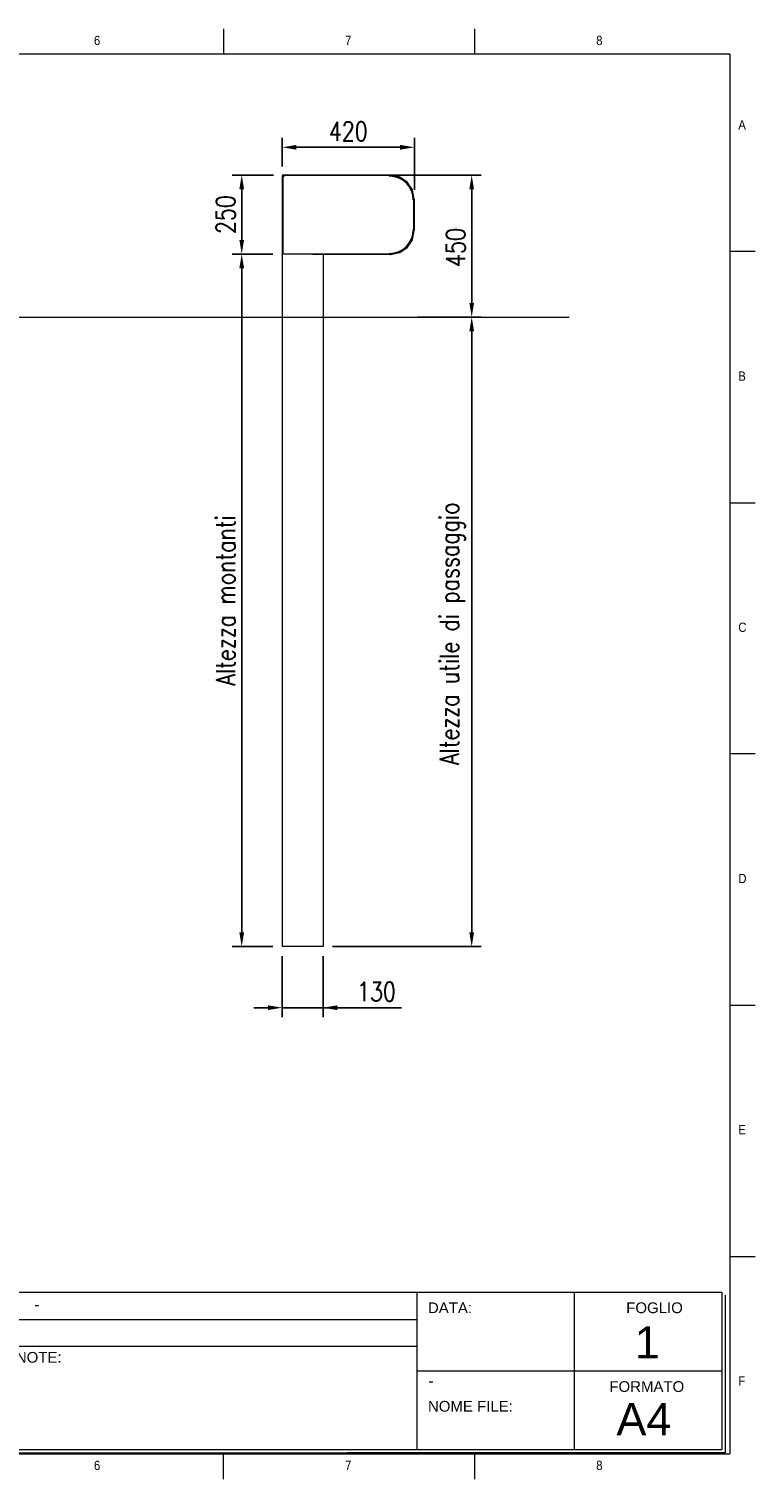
# Model space of a CAD drawing. Header units: inches. Extents: x 0 to 13926, y 0 to 5002.
# Tile 5 of 10: x 4454 to 6759, y 200 to 4801. Entities that reach past the tile are written whole.
import ezdxf

# ---------------------------------------------------------------- set-up
doc = ezdxf.new("R2010")
doc.units = ezdxf.units.IN
doc.header["$MEASUREMENT"] = 0
doc.layers.add('FORMAT', color=7, linetype='Continuous')
doc.styles.add('NYIP', font='romans.shx', dxfattribs={"width": 0.8})
doc.styles.add('SLDTEXTSTYLE0', font='GOTHIC.TTF', dxfattribs={"width": 0.913})
doc.styles.get("Standard").update_dxf_attribs({"font": 'arial.ttf'})
doc.dimstyles.new('STANDARD35', dxfattribs={"dimscale": 35, "dimtxt": 2, "dimasz": 1.5, "dimexe": 1, "dimexo": 1, "dimgap": 0.7, "dimtad": 1, "dimdec": 0, "dimdsep": 46, "dimtxsty": 'NYIP', "dimcen": 0, "dimclrd": 1, "dimclre": 1, "dimclrt": 2, "dimadec": 0, "dimazin": 0, "dimtfac": 1, "dimtdec": 0, "dimtix": 1, "dimtmove": 0, "dimatfit": 3, "dimfxl": 0, "dimtvp": 1, "dimtolj": 1, "dimtzin": 0, "dimarcsym": 0})

# ---------------------------------------------------------------- blocks, each defined once
blk = doc.blocks.new('A$C7C9C4F3F')
at = {"color": 7, "lineweight": 5}
for p, q in [((8295, 11245), (8295, 11504)), ((0, 1766), (199, 1766))]:
    blk.add_line(p, q, dxfattribs=at)
at = {"layer": 'FORMAT', "color": 7, "lineweight": 5}
for p, q in [((2216, 11304), (2216, 11504)), ((4209, 11504), (4209, 11304)), ((6202, 11304), (6202, 11504)), ((10188, 11304), (10188, 11504)), ((12181, 11504), (12181, 11304)), ((14174, 11304), (14174, 11504)), ((16199, 11304), (199, 11304)), ((199, 11304), (199, 199)), ((16199, 11304), (16199, 199)), ((199, 9738), (0, 9738)), ((16399, 9738), (16199, 9738)), ((0, 7745), (199, 7745)), ((16199, 7745), (16399, 7745)), ((0, 5752), (199, 5752)), ((16399, 5752), (16199, 5752)), ((0, 3759), (199, 3759)), ((16199, 3759), (16399, 3759)), ((16199, 1766), (16399, 1766)), ((8295, 0), (8295, 258)), ((199, 199), (16199, 199)), ((2224, 0), (2224, 199)), ((4018, 199), (4018, 0)), ((6210, 0), (6210, 199)), ((10188, 0), (10188, 199)), ((12181, 0), (12181, 199)), ((14174, 0), (14174, 199))]:
    blk.add_line(p, q, dxfattribs=at)
at = {"color": 7, "lineweight": 5, "char_height": 73.8, "attachment_point": 1, "style": 'SLDTEXTSTYLE0'}
for s, insert in [('1', (1203, 11450)), ('2', (3180, 11450)), ('3', (5173, 11450)), ('4', (7166, 11450)), ('5', (9159, 11450)), ('6', (11152, 11450)), ('7', (13145, 11450)), ('8', (15138, 11450)), ('A', (66, 10780)), ('A', (16266, 10780)), ('B', (66, 8787)), ('B', (16266, 8787)), ('C', (66, 6794)), ('C', (16266, 6794)), ('D', (66, 4801)), ('D', (16266, 4801)), ('E', (66, 2808)), ('1', (1012, 145)), ('2', (2988, 145)), ('3', (4981, 145)), ('4', (6974, 145))]:
    blk.add_mtext(s, dxfattribs=dict(at, insert=insert))
at = {"layer": 'FORMAT', "color": 7, "lineweight": 5, "char_height": 73.8, "attachment_point": 1, "style": 'SLDTEXTSTYLE0'}
for s, insert in [('E', (16266, 2808)), ('F', (66, 815)), ('F', (16266, 815)), ('5', (9159, 145)), ('6', (11152, 145)), ('7', (13145, 145)), ('8', (15138, 145))]:
    blk.add_mtext(s, dxfattribs=dict(at, insert=insert))
blk = doc.blocks.new('*D24')
at = {"color": 7, "lineweight": -2}
for p, q in [((5258.2, 4365.4), (5258.2, 4456.1)), ((5303.2, 4426.1), (5632.9, 4426.1)), ((5677.9, 4291.1), (5677.9, 4456.1))]:
    blk.add_line(p, q, dxfattribs=at)
at = {"color": 7}
for points in [[(5303.2, 4433.6), (5303.2, 4418.6), (5258.2, 4426.1)], [(5632.9, 4418.6), (5632.9, 4433.6), (5677.9, 4426.1)]]:
    blk.add_solid(points, dxfattribs=at)
at = {"layer": 'Defpoints', "color": 0}
for p in [(5677.9, 4426.1), (5258.2, 4335.4), (5677.9, 4261.1)]:
    blk.add_point(p, dxfattribs=at)
at = {"color": 7, "lineweight": 0, "insert": (5468.1, 4477.1), "char_height": 60, "attachment_point": 5, "style": 'NYIP'}
blk.add_mtext('\\A1;420', dxfattribs=at)
blk = doc.blocks.new('*D25')
at = {"color": 7, "lineweight": -2}
for p, q in [((5230.7, 4337.9), (5099.9, 4337.9)), ((5129.9, 4292.9), (5129.9, 4132.4)), ((5228.2, 4087.4), (5099.9, 4087.4))]:
    blk.add_line(p, q, dxfattribs=at)
at = {"color": 7}
for points in [[(5137.4, 4292.9), (5122.4, 4292.9), (5129.9, 4337.9)], [(5122.4, 4132.4), (5137.4, 4132.4), (5129.9, 4087.4)]]:
    blk.add_solid(points, dxfattribs=at)
at = {"layer": 'Defpoints', "color": 0}
for p in [(5260.7, 4337.9), (5129.9, 4087.4), (5258.2, 4087.4)]:
    blk.add_point(p, dxfattribs=at)
at = {"color": 7, "lineweight": 0, "insert": (5078.9, 4212.6), "char_height": 60, "attachment_point": 5, "rotation": 90, "style": 'NYIP'}
blk.add_mtext('\\A1;250', dxfattribs=at)
blk = doc.blocks.new('*D26')
at = {"color": 7, "lineweight": -2}
for p, q in [((5228.2, 4087.4), (5099.9, 4087.4)), ((5129.9, 4042.4), (5129.9, 1934.4)), ((5228.2, 1889.4), (5099.9, 1889.4))]:
    blk.add_line(p, q, dxfattribs=at)
at = {"color": 7}
for points in [[(5137.4, 4042.4), (5122.4, 4042.4), (5129.9, 4087.4)], [(5122.4, 1934.4), (5137.4, 1934.4), (5129.9, 1889.4)]]:
    blk.add_solid(points, dxfattribs=at)
at = {"layer": 'Defpoints', "color": 0}
for p in [(5258.2, 4087.4), (5129.9, 1889.4), (5258.2, 1889.4)]:
    blk.add_point(p, dxfattribs=at)
at = {"color": 7, "lineweight": 0, "insert": (5078.9, 2988.4), "char_height": 60, "attachment_point": 5, "rotation": 90, "style": 'NYIP'}
blk.add_mtext('\\A1;Altezza montanti^J', dxfattribs=at)
blk = doc.blocks.new('*D27')
at = {"color": 7, "lineweight": -2}
for p, q in [((5567.2, 4337.9), (5890, 4337.9)), ((5860, 4292.9), (5860, 3932.5)), ((5688.8, 3887.5), (5890, 3887.5))]:
    blk.add_line(p, q, dxfattribs=at)
at = {"color": 7}
for points in [[(5867.5, 4292.9), (5852.5, 4292.9), (5860, 4337.9)], [(5852.5, 3932.5), (5867.5, 3932.5), (5860, 3887.5)]]:
    blk.add_solid(points, dxfattribs=at)
at = {"layer": 'Defpoints', "color": 0}
for p in [(5537.2, 4337.9), (5658.8, 3887.5), (5860, 3887.5)]:
    blk.add_point(p, dxfattribs=at)
at = {"color": 7, "lineweight": 0, "insert": (5809, 4108.1), "char_height": 60, "attachment_point": 5, "rotation": 90, "style": 'NYIP'}
blk.add_mtext('\\A1;450', dxfattribs=at)
blk = doc.blocks.new('*D28')
at = {"color": 7, "lineweight": -2}
for p, q in [((5688.8, 3887.5), (5890, 3887.5)), ((5860, 1934.4), (5860, 3842.5)), ((5418.2, 1889.4), (5890, 1889.4))]:
    blk.add_line(p, q, dxfattribs=at)
at = {"color": 7}
for points in [[(5867.5, 3842.5), (5852.5, 3842.5), (5860, 3887.5)], [(5852.5, 1934.4), (5867.5, 1934.4), (5860, 1889.4)]]:
    blk.add_solid(points, dxfattribs=at)
at = {"layer": 'Defpoints', "color": 0}
for p in [(5658.8, 3887.5), (5860, 3887.5), (5388.2, 1889.4)]:
    blk.add_point(p, dxfattribs=at)
at = {"color": 7, "lineweight": 0, "insert": (5799, 2882.5), "char_height": 60, "attachment_point": 5, "rotation": 90, "style": 'NYIP'}
blk.add_mtext('\\A1;Altezza utile di passaggio', dxfattribs=at)
blk = doc.blocks.new('*D29')
at = {"color": 7, "lineweight": -2}
for p, q in [((5258.2, 1859.4), (5258.2, 1665.6)), ((5388.2, 1859.4), (5388.2, 1665.6)), ((5213.2, 1695.6), (5168.2, 1695.6)), ((5258.2, 1695.6), (5388.2, 1695.6)), ((5388.2, 1695.6), (5637.1, 1695.6)), ((5433.2, 1695.6), (5478.2, 1695.6))]:
    blk.add_line(p, q, dxfattribs=at)
at = {"color": 7}
for points in [[(5213.2, 1688.1), (5213.2, 1703.1), (5258.2, 1695.6)], [(5433.2, 1703.1), (5433.2, 1688.1), (5388.2, 1695.6)]]:
    blk.add_solid(points, dxfattribs=at)
at = {"layer": 'Defpoints', "color": 0}
for p in [(5258.2, 1889.4), (5388.2, 1889.4), (5388.2, 1695.6)]:
    blk.add_point(p, dxfattribs=at)
at = {"color": 7, "lineweight": 0, "insert": (5557.7, 1746.6), "char_height": 60, "attachment_point": 5, "style": 'NYIP'}
blk.add_mtext('\\A1;130', dxfattribs=at)

msp = doc.modelspace()

# ---------------------------------------------------------------- linework, layer by layer
at = {"color": 7, "lineweight": 5}
for p, q in [((5259.7, 4335.4), (5258.2, 4335.4)), ((5258.2, 4335.4), (5258.2, 4088.4)), ((5259.7, 4335.4), (5259.7, 4088.4)), ((5259.7, 4333.1), (5260.2, 4333.1)), ((5259.8, 4335.9), (5263.3, 4335.9)), ((5260.2, 4333.1), (5260.2, 4091.3)), ((5263.3, 4333.1), (5260.2, 4333.1)), ((5260.7, 4337.9), (5260.7, 4336.4)), ((5317.7, 4337.9), (5260.7, 4337.9)), ((5601.5, 4337.6), (5260.7, 4337.6)), ((5317.7, 4336.4), (5260.7, 4336.4)), ((5263.3, 4335.9), (5263.3, 4336.4)), ((5263.3, 4335.9), (5263.3, 4333.1)), ((5601.5, 4336.4), (5317.7, 4336.4)), ((5599.4, 4336.4), (5599.4, 4335.9)), ((5599.4, 4335.9), (5599.4, 4334.4)), ((5599.4, 4334.4), (5599.7, 4334.4)), ((5601.5, 4336.4), (5601.5, 4337.6)), ((5602.2, 4337.5), (5601.9, 4336.3)), ((5629.9, 4330.8), (5601.9, 4336.3)), ((5630.2, 4331.9), (5602.2, 4337.5)), ((5615.6, 4333.6), (5610.4, 4333.6)), ((5629.9, 4330.8), (5630.2, 4331.9)), ((5631.5, 4331.4), (5630.8, 4330.4)), ((5654.3, 4314.7), (5630.8, 4330.4)), ((5655, 4315.7), (5631.5, 4331.4)), ((5654.3, 4314.7), (5655, 4315.7)), ((5656, 4314.7), (5655, 4314)), ((5670.7, 4290.5), (5655, 4314)), ((5671.7, 4291.1), (5656, 4314.7)), ((5670.7, 4290.5), (5671.7, 4291.1)), ((5672.3, 4289.8), (5671.1, 4289.6)), ((5676.7, 4261.6), (5671.1, 4289.6)), ((5677.8, 4261.8), (5672.3, 4289.8)), ((5676.2, 4259.4), (5674.7, 4259.4)), ((5676.2, 4164.4), (5676.2, 4259.4)), ((5676.2, 4259.4), (5676.7, 4259.4)), ((5676.7, 4261.6), (5677.8, 4261.8)), ((5677.9, 4261.1), (5676.7, 4261.1)), ((5676.7, 4162.6), (5676.7, 4261.1)), ((5677.9, 4162.6), (5677.9, 4261.1)), ((5671.1, 4134.1), (5676.7, 4162.1)), ((5672.3, 4133.9), (5677.8, 4161.9)), ((5676.2, 4164.4), (5674.7, 4164.4)), ((5676.7, 4164.4), (5676.2, 4164.4)), ((5676.7, 4162.6), (5677.9, 4162.6)), ((5677.8, 4161.9), (5676.7, 4162.1)), ((5630.8, 4093.3), (5654.3, 4109.1)), ((5631.5, 4092.3), (5655, 4108.1)), ((5655, 4108.1), (5654.3, 4109.1)), ((5655, 4109.7), (5670.7, 4133.3)), ((5655, 4109.7), (5656, 4109.1)), ((5656, 4109.1), (5671.7, 4132.6)), ((5671.7, 4132.6), (5670.7, 4133.3)), ((5671.1, 4134.1), (5672.3, 4133.9)), ((5258.2, 4088.4), (5259.7, 4088.4)), ((5258.2, 4087.4), (5258.2, 4088.4)), ((5258.2, 4087.4), (5258.2, 1889.4)), ((5261, 4087.4), (5258.2, 4087.4)), ((5260.2, 4091.3), (5259.7, 4091.3)), ((5280.4, 4087.4), (5261, 4087.4)), ((5263.6, 4087.9), (5599.4, 4087.9)), ((5263.6, 4087.4), (5263.6, 4087.9)), ((5285.2, 4087.4), (5280.4, 4087.4)), ((5287.1, 4087.4), (5285.2, 4087.4)), ((5334.2, 4087.4), (5287.1, 4087.4)), ((5335.2, 4087.4), (5334.2, 4087.4)), ((5336.6, 4087.4), (5335.2, 4087.4)), ((5355.2, 4087.4), (5336.6, 4087.4)), ((5355.2, 4087.4), (5601.5, 4087.4)), ((5388.2, 4087.4), (5388.2, 1889.4)), ((5599.7, 4089.4), (5599.4, 4089.4)), ((5599.4, 4087.9), (5599.4, 4089.4)), ((5599.4, 4087.9), (5599.4, 4087.4)), ((5601.5, 4086.2), (5601.5, 4087.4)), ((5601.9, 4087.4), (5629.9, 4093)), ((5601.9, 4087.4), (5602.2, 4086.2)), ((5602.2, 4086.2), (5630.2, 4091.8)), ((5630.2, 4091.8), (5629.9, 4093)), ((5630.8, 4093.3), (5631.5, 4092.3)), ((5261, 1889.4), (5258.2, 1889.4)), ((5280.4, 1889.4), (5261, 1889.4)), ((5283.2, 1889.4), (5280.4, 1889.4)), ((5287.1, 1889.4), (5283.2, 1889.4)), ((5334.2, 1889.4), (5287.1, 1889.4)), ((5335.2, 1889.4), (5334.2, 1889.4)), ((5346.2, 1889.4), (5335.2, 1889.4)), ((5347.9, 1889.4), (5346.2, 1889.4)), ((5355.6, 1889.4), (5347.9, 1889.4)), ((5356.6, 1889.4), (5355.6, 1889.4)), ((5388.2, 1889.4), (5356.6, 1889.4)), ((4095.3, 793.3), (6654.5, 793.3)), ((5685.4, 793.3), (5685.4, 293.3)), ((6185.4, 793.3), (6185.4, 293.3)), ((6654.5, 793.3), (6654.5, 293.3)), ((6664.8, 783), (6664.8, 283)), ((4097.2, 705.8), (5685.4, 705.8)), ((4097.2, 621.9), (5685.4, 621.9)), ((5685.4, 543.3), (6654.5, 543.3)), ((4095.3, 293.3), (6654.5, 293.3)), ((4105.6, 283), (6664.8, 283)), ((6664.8, 283), (5465.8, 283)), ((5476.1, 283), (6664.8, 283))]:
    msp.add_line(p, q, dxfattribs=at)
msp.add_line((5317.7, 4337.9), (5577.8, 4337.9))
at = {"color": 7, "lineweight": 0}
msp.add_line((669.7, 3887.5), (6169.3, 3887.5), dxfattribs=at)
at = {"color": 7, "lineweight": 5}
for centre, radius, start, end in [((5260.7, 4335.4), 2.5, 90, 180), ((5260.7, 4335.4), 1, 90, 180), ((5599.7, 4259.4), 75, 360, 90), ((5601.5, 4334), 3.57, 78.75, 90), ((5601.5, 4334), 2.37, 78.75, 90), ((5629.5, 4328.4), 2.37, 56.25, 78.75), ((5629.5, 4328.4), 3.57, 56.25, 78.75), ((5653, 4312.7), 2.37, 33.75, 56.25), ((5653, 4312.7), 3.57, 33.75, 56.25), ((5668.8, 4289.1), 2.37, 11.25, 33.75), ((5668.8, 4289.1), 3.57, 11.25, 33.75), ((5674.3, 4261.1), 2.37, 0, 11.25), ((5674.3, 4261.1), 3.57, 0, 11.25), ((5599.7, 4164.4), 75, 270, 0), ((5674.3, 4162.6), 2.37, 348.75, 0), ((5674.3, 4162.6), 3.57, 348.75, 0), ((5653, 4111), 2.37, 303.75, 326.25), ((5653, 4111), 3.57, 303.75, 326.25), ((5668.8, 4134.6), 2.37, 326.25, 348.75), ((5668.8, 4134.6), 3.57, 326.25, 348.75), ((5260.7, 4088.4), 2.5, 180, 203.5782), ((5260.7, 4088.4), 1, 180, 270), ((5601.5, 4089.7), 2.37, 270, 281.25), ((5601.5, 4089.7), 3.57, 270, 281.25), ((5629.5, 4095.3), 2.37, 281.25, 303.75), ((5629.5, 4095.3), 3.57, 281.25, 303.75)]:
    msp.add_arc(centre, radius, start, end, dxfattribs=at)

# ---------------------------------------------------------------- block references
at = {"xscale": 0.4, "yscale": 0.4, "zscale": 0.4}
msp.add_blockref('A$C7C9C4F3F', (200, 200), dxfattribs=at)

# ---------------------------------------------------------------- texts
at = {"color": 7, "lineweight": 5}
for s, insert, char_height, width, attachment_point in [('{\\fArial|b0|i0|c0|p34;-}', (4471.4, 771.3), 34.043, 578.728, 1), ('{\\fArial|b0|i0|c0|p34;DATA:}', (5721.1, 760.4), 34.043, 578.728, 1), ('{\\fArial|b0|i0|c0|p34;FOGLIO}', (6350.6, 760.4), 34.043, 578.728, 1), ('{\\fArial|b0|i0|c0|p34;1}', (6417.4, 684.5), 102, 223.943, 2), ('{\\fArial|b0|i0|c0|p34;OPZIONI E NOTE:}', (4159.1, 603.1), 34.043, 578.728, 1), ('{\\fArial|b0|i0|c0|p34;\\H0.752x;-}', (5722, 530.8), 50, 1044.717, 1), ('{\\fArial|b0|i0|c0|p34;FORMATO}', (6297, 510.4), 34.043, 578.728, 1), ('{\\fArial|b0|i0|c0|p34;NOME FILE:}', (5721.1, 447.8), 34.043, 578.728, 1)]:
    msp.add_mtext(s, dxfattribs=dict(at, insert=insert, char_height=char_height, width=width, attachment_point=attachment_point))
at = {"lineweight": 5, "insert": (6406.7, 440.9), "char_height": 102, "width": 223.943, "attachment_point": 2}
msp.add_mtext('{\\fArial|b0|i0|c0|p34;A4}', dxfattribs=at)

# ---------------------------------------------------------------- dimensions: what is measured, and where the dimension line sits
at = {"color": 7, "lineweight": 0}
dim = msp.add_linear_dim(base=(5677.9, 4426.1), p1=(5258.2, 4335.4), p2=(5677.9, 4261.1), dimstyle='STANDARD35', override={"dimscale": 30, "dimclrd": 7, "dimclre": 7, "dimclrt": 7}, dxfattribs=at)
dim.commit()
dim.dimension.update_dxf_attribs({"geometry": '*D24', "text_midpoint": (5468.1, 4477.1)})
dim = msp.add_linear_dim(base=(5129.906821, 4087.372641), p1=(5260.705605, 4337.87264), p2=(5258.205603, 4087.372641), angle=90, dimstyle='STANDARD35', override={"dimscale": 30, "dimclrd": 7, "dimclre": 7, "dimclrt": 7}, dxfattribs=at)
dim.commit()
dim.dimension.update_dxf_attribs({"geometry": '*D25', "text_midpoint": (5078.906821, 4212.622641)})
dim = msp.add_linear_dim(base=(5860, 3887.5), p1=(5537.2, 4337.9), p2=(5658.8, 3887.5), angle=90, dimstyle='STANDARD35', override={"dimscale": 30, "dimclrd": 7, "dimclre": 7, "dimclrt": 7}, dxfattribs=at)
dim.commit()
dim.dimension.update_dxf_attribs({"geometry": '*D27', "text_midpoint": (5860, 4108.1), "dimtype": 160})
dim = msp.add_linear_dim(base=(5129.9, 1889.4), p1=(5258.2, 4087.4), p2=(5258.2, 1889.4), angle=90, text='Altezza montanti^J', dimstyle='STANDARD35', override={"dimscale": 30, "dimclrd": 7, "dimclre": 7, "dimclrt": 7}, dxfattribs=at)
dim.commit()
dim.dimension.update_dxf_attribs({"geometry": '*D26', "text_midpoint": (5078.9, 2988.4)})
dim = msp.add_linear_dim(base=(5860, 3887.5), p1=(5388.2, 1889.4), p2=(5658.8, 3887.5), angle=90, text='Altezza utile di passaggio', dimstyle='STANDARD35', override={"dimscale": 30, "dimclrd": 7, "dimclre": 7, "dimclrt": 7}, dxfattribs=at)
dim.commit()
dim.dimension.update_dxf_attribs({"geometry": '*D28', "text_midpoint": (5860, 2882.5), "dimtype": 160})
dim = msp.add_linear_dim(base=(5388.2, 1695.6), p1=(5258.2, 1889.4), p2=(5388.2, 1889.4), dimstyle='STANDARD35', override={"dimscale": 30, "dimclrd": 7, "dimclre": 7, "dimclrt": 7}, dxfattribs=at)
dim.commit()
dim.dimension.update_dxf_attribs({"geometry": '*D29', "text_midpoint": (5557.7, 1695.6), "dimtype": 160})

doc.saveas('drawing.dxf')
